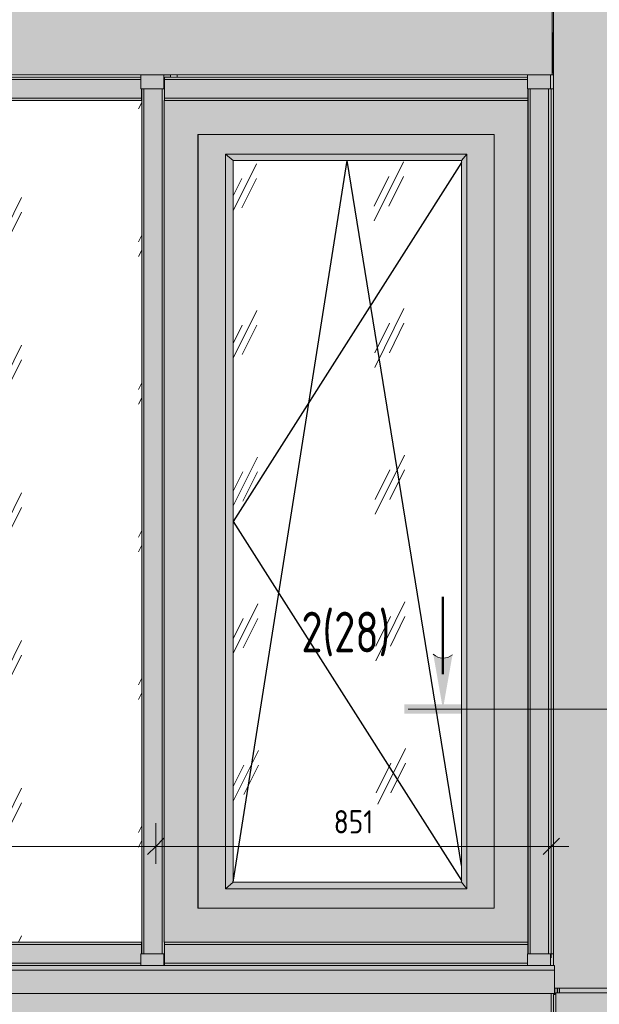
# Model space of a CAD drawing. Header units: millimetres. Extents: x -4452186 to -4434084, y -1967446 to 17568.
# Tile 18 of 25: x -4449115 to -4447868, y 10840 to 12958. Entities that reach past the tile are written whole.
import ezdxf

# ---------------------------------------------------------------- set-up
doc = ezdxf.new("R2010")
doc.units = ezdxf.units.MM
for name, color, linetype, lineweight in [('Импосты витража', 7, 'Continuous', 18), ('Обобщенные модели', 7, 'Continuous', 18), ('Окна', 7, 'Continuous', 18), ('Открывание', 7, 'Continuous', 25), ('Панели витража', 7, 'Continuous', 18), ('Размеры', 7, 'Continuous', 9), ('Размеры-25', 7, 'Continuous', 9), ('Разрезы', 7, 'Continuous', 9), ('Тонкие линии', 7, 'Continuous', 18), ('Элементы узлов', 7, 'Continuous', 18)]:
    doc.layers.add(name, color=color, linetype=linetype, lineweight=lineweight)
doc.layers.add('Линии', color=7, linetype='Continuous', lineweight=18, true_color=0x00a600)
doc.styles.add('GOST Common', font='GOST_Common.ttf', dxfattribs={"width": 0.8, "height": 87.49999999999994})
doc.styles.add('GOST Common_2', font='GOST_Common.ttf', dxfattribs={"width": 0.9, "height": 49.99999999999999})
doc.dimstyles.new('ADSK_Основной_2_0', dxfattribs={"dimscale": 304.8, "dimtxt": 50.28574981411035, "dimasz": 0.1159776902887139, "dimexe": 0.1230314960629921, "dimexo": 0.2460629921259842, "dimgap": 0.04101049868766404, "dimtad": 1, "dimdec": 0, "dimzin": 0, "dimdsep": 46, "dimtxsty": 'GOST Common_2', "dimblk1": 'OBLIQUE', "dimblk2": 'OBLIQUE', "dimsah": 1, "dimcen": 0.09, "dimdle": 0.1230314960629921, "dimazin": 0, "dimtfac": 1, "dimtdec": 4, "dimtix": 1, "dimtmove": 0, "dimatfit": 3, "dimfxl": 1, "dimtvp": 1, "dimtfill": 1, "dimtolj": 1, "dimtzin": 0, "dimarcsym": 2})

# ---------------------------------------------------------------- blocks, each defined once
blk = doc.blocks.new('Корп2_Кассета выпуклая - Корп2_Кассета выпуклая_Цвет DESIGN D2-21251831-К1_Ф1_Схема раскладки облицовки')
at = {"layer": 'Обобщенные модели', "true_color": 0xf7fbf5}
blk.add_hatch(color=7, dxfattribs=at).paths.add_polyline_path([(-4447964.157668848, 10875.13497439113), (-4447427.00999756, 10875.13497439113), (-4447427.00999756, 14000.13497439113), (-4447964.157668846, 14000.1268681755), (-4447964.157668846, 13998.77979476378), (-4447966.343646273, 13998.77979476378), (-4447966.343646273, 10923.77979476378), (-4447964.157668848, 10923.77979476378), (-4447964.157668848, 10887.79283009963)])
at = {"layer": 'Обобщенные модели'}
for p, q in [((-4447966.343646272, 10923.77979476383), (-4447966.343646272, 13998.77979476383)), ((-4447427.009997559, 10875.13497439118), (-4447964.157668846, 10875.13497439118))]:
    blk.add_line(p, q, dxfattribs=at)
blk = doc.blocks.new('Корп2_Кассета выпуклая - Корп2_Кассета выпуклая_Цвет DESIGN D2-21037052-К1_Ф1_Схема раскладки облицовки')
at = {"layer": 'Обобщенные модели', "true_color": 0xf7fbf5}
for points in [[(-4447427.00999756, 9292.541562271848), (-4447427.00999756, 10865.13497439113), (-4447961.395631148, 10865.13497439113), (-4447961.395631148, 9292.541562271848), (-4447471.750802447, 9292.541562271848)], [(-4447652.130252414, 10865.13497439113), (-4447427.001479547, 10865.13497439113), (-4447427.00999756, 10875.13497439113), (-4447953.916691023, 10875.13497439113), (-4447953.916691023, 10865.13497439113), (-4447742.319977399, 10865.13497439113)], [(-4447158.248531, 9292.541562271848), (-4446892.599211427, 9292.541562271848), (-4446892.599211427, 10863.77979476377), (-4446895.728671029, 10863.77979476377), (-4446895.728671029, 10865.13497439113), (-4447427.00999756, 10865.13497439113), (-4447427.00999756, 9292.541562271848), (-4447291.371352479, 9292.541562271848)], [(-4446924.802707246, 10865.13497439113), (-4446900.061467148, 10865.13497439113), (-4446900.061467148, 10875.13497439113), (-4447427.001479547, 10875.13497439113), (-4447427.001479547, 10865.13497439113), (-4446930.612452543, 10865.13497439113)]]:
    blk.add_hatch(color=7, dxfattribs=at).paths.add_polyline_path(points)
at = {"layer": 'Обобщенные модели'}
for p, q in [((-4447961.395631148, 9292.541562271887), (-4447961.395631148, 10865.13497439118)), ((-4447427.009997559, 10865.13497439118), (-4447961.395631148, 10865.13497439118)), ((-4447953.916691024, 10865.13497439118), (-4447953.916691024, 10875.13497439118)), ((-4447427.009997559, 10863.13497439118), (-4447427.009997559, 10865.13497439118)), ((-4446895.728671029, 10865.13497439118), (-4447427.009997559, 10865.13497439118)), ((-4447427.009997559, 9292.541562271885), (-4447427.009997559, 10863.13497439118)), ((-4447427.001479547, 10875.13497439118), (-4447427.001479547, 10865.13497439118)), ((-4446900.061467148, 10875.13497439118), (-4446900.061467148, 10865.13497439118)), ((-4446892.599211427, 9292.541562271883), (-4446892.599211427, 10863.77979476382))]:
    blk.add_line(p, q, dxfattribs=at)
blk = doc.blocks.new('HILTI_s_Композит_тип_Ко - Тип КоБ D2-21001088-К1_Ф1_Схема раскладки облицовки')
at = {"layer": 'Обобщенные модели', "true_color": 0xf7fbf5}
h = blk.add_hatch(color=7, dxfattribs=at)
h.paths.add_polyline_path([(-4447966.343646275, 12839.42468976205), (-4447966.343646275, 12843.42468976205), (-4447968.999289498, 12843.42468976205), (-4447968.999289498, 12929.42468976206), (-4447966.343646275, 12929.42468976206), (-4447966.343646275, 13998.77979476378), (-4447969.574413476, 13998.77979476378), (-4447969.574413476, 12839.42468976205), (-4447967.79428986, 12839.42468976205)])
h.paths.add_polyline_path([(-4447962.385363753, 14000.13497439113), (-4447961.810239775, 14000.13497439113), (-4447961.810239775, 14034.42468976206), (-4447962.385363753, 14034.42468976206), (-4447962.385363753, 14017.74999953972)])
for points in [[(-4447962.385363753, 14000.13497439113), (-4447962.385363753, 14034.42468976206), (-4447964.157668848, 14034.42468976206), (-4447964.157668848, 14000.13497439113)], [(-4450567.299434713, 12839.42468976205), (-4447969.574413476, 12839.42468976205), (-4447969.574413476, 13998.77979476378), (-4450567.124193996, 13998.77979476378), (-4450567.299434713, 12937.87447837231)]]:
    blk.add_hatch(color=7, dxfattribs=at).paths.add_polyline_path(points)
at = {"layer": 'Обобщенные модели'}
for p, q in [((-4447964.157668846, 14034.42468976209), (-4447962.385363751, 14034.42468976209)), ((-4447961.810239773, 14034.42468976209), (-4447962.385363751, 14034.42468976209)), ((-4447962.385363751, 14034.42468976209), (-4447962.385363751, 14000.12029597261)), ((-4447961.810239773, 14000.11816325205), (-4447961.810239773, 14034.42468976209)), ((-4450567.299434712, 12839.42468976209), (-4450567.299434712, 13999.42468976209)), ((-4447969.574413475, 13998.77979476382), (-4447969.574413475, 12839.42468976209)), ((-4447968.999289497, 12843.42468976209), (-4447968.999289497, 12929.4246897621)), ((-4447968.999289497, 12929.4246897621), (-4447966.343646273, 12929.4246897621)), ((-4450567.299434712, 12839.42468976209), (-4447969.574413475, 12839.42468976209)), ((-4447969.574413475, 12839.42468976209), (-4447966.343646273, 12839.42468976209)), ((-4447966.343646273, 12843.42468976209), (-4447968.999289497, 12843.42468976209))]:
    blk.add_line(p, q, dxfattribs=at)
blk = doc.blocks.new('ОкноВитражное_Одностворчатое_Агрисовгаз - Окно одностворчатое AGS68 в витраж ПО Л-21531904-К1_Ф1_Схема раскладки облицовки')
at = {"layer": 'Окна', "true_color": 0x373f43}
h = blk.add_hatch(color=149, dxfattribs=at)
h.paths.add_polyline_path([(-4448803.60106614, 10973.77979894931), (-4448021.814676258, 10973.77979894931), (-4448021.814676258, 12783.77979894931), (-4448803.60106614, 12783.77979894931), (-4448803.60106614, 10980.60009625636)])
h.paths.add_polyline_path([(-4448193.268602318, 11046.77979894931), (-4448731.360045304, 11046.77979894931), (-4448731.360045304, 12710.77979894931), (-4448094.055697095, 12710.77979894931), (-4448094.055697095, 11046.77979894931), (-4448103.078877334, 11046.77979894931)])
for points in [[(-4448020.969246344, 10973.77979894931), (-4448020.969246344, 12783.77979894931), (-4448021.814676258, 12783.77979894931), (-4448021.814676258, 10973.77979894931)], [(-4448671.696212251, 11088.77979894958), (-4448655.396731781, 11102.77979894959), (-4448655.396731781, 12654.77979894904), (-4448671.696212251, 12668.77979894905), (-4448671.696212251, 11102.77979894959)], [(-4448554.027502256, 12654.77979894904), (-4448164.553631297, 12654.77979894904), (-4448153.144227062, 12668.77979894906), (-4448671.696212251, 12668.77979894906), (-4448655.396731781, 12654.77979894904)], [(-4448153.144227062, 11088.77979894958), (-4448153.144227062, 12668.77979894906), (-4448164.553631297, 12654.77979894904), (-4448164.553631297, 11102.77979894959)], [(-4448554.027502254, 11088.77979894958), (-4448153.144227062, 11088.77979894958), (-4448164.553631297, 11102.77979894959), (-4448655.396731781, 11102.77979894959), (-4448671.696212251, 11088.77979894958), (-4448655.396731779, 11088.77979894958)]]:
    blk.add_hatch(color=149, dxfattribs=at).paths.add_polyline_path(points)
h = blk.add_hatch(color=149, dxfattribs=at)
h.paths.add_polyline_path([(-4448731.072393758, 11046.77979894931), (-4448094.055697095, 11046.77979894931), (-4448094.055697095, 12710.77979894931), (-4448731.072393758, 12710.48912527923), (-4448731.072393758, 11048.09231632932)])
h.paths.add_polyline_path([(-4448671.696212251, 11088.77979894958), (-4448671.696212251, 12668.77979894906), (-4448153.144227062, 12668.77979894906), (-4448153.144227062, 11088.77979894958), (-4448554.027502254, 11088.77979894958)])
at = {"layer": 'Окна', "true_color": 0xc0c0c0}
h = blk.add_hatch(dxfattribs=at)
h.set_pattern_fill('FP_1', color=9, style=0, pattern_type=2)
h.set_pattern_definition([(243.674, (-4454768.976, 58929.758), (315.2419201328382, 319.6115833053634), [141.696, -566.785]), (243.674, (-4454800.396000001, 58898.008), (315.2419201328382, 319.6115833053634), [70.848, -637.633]), (243.674, (-4454768.976, 58898.008), (315.2419201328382, 319.6115833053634), [70.848, -637.633])])
h.paths.add_polyline_path([(-4448164.553631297, 11102.77979894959), (-4448164.553631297, 12654.77979894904), (-4448655.396731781, 12654.77979894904), (-4448655.396731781, 11102.77979894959), (-4448193.268602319, 11102.77979894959)])
at = {"layer": 'Окна'}
for p, q in [((-4448021.814676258, 12783.77979894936), (-4448803.60106614, 12783.77979894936)), ((-4448803.60106614, 12783.77979894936), (-4448803.60106614, 10973.77979894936)), ((-4448021.814676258, 12783.77979894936), (-4448021.814676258, 10973.77979894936)), ((-4448021.078688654, 12783.77979894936), (-4448021.814676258, 12783.77979894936)), ((-4448731.360045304, 11046.77979894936), (-4448731.360045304, 12710.77979894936)), ((-4448731.360045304, 12710.77979894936), (-4448094.055697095, 12710.77979894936)), ((-4448731.072393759, 12710.77979894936), (-4448731.072393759, 11046.77979894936)), ((-4448094.055697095, 12710.77979894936), (-4448094.055697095, 11046.77979894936)), ((-4448671.69621225, 11088.77979894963), (-4448671.69621225, 12668.7797989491)), ((-4448671.69621225, 12668.7797989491), (-4448153.144227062, 12668.7797989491)), ((-4448655.396731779, 12654.77979894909), (-4448671.69621225, 12668.7797989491)), ((-4448153.144227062, 12668.7797989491), (-4448164.553631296, 12654.77979894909)), ((-4448153.144227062, 12668.7797989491), (-4448153.144227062, 11088.77979894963)), ((-4448655.396731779, 11102.77979894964), (-4448655.396731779, 12654.77979894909)), ((-4448164.553631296, 12654.77979894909), (-4448655.396731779, 12654.77979894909)), ((-4448164.553631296, 12654.77979894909), (-4448164.553631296, 11102.77979894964)), ((-4448671.69621225, 11088.77979894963), (-4448655.396731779, 11102.77979894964)), ((-4448164.553631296, 11102.77979894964), (-4448655.396731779, 11102.77979894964)), ((-4448153.144227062, 11088.77979894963), (-4448164.553631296, 11102.77979894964)), ((-4448153.144227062, 11088.77979894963), (-4448671.69621225, 11088.77979894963)), ((-4448094.055697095, 11046.77979894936), (-4448731.360045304, 11046.77979894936)), ((-4448021.814676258, 10973.77979894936), (-4448803.60106614, 10973.77979894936)), ((-4448021.814676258, 10973.77979894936), (-4448021.078688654, 10973.77979894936))]:
    blk.add_line(p, q, dxfattribs=at)
at = {"layer": 'Открывание'}
for p, q in [((-4448655.396731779, 11102.77979894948), (-4448409.975181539, 12654.77979894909)), ((-4448164.553631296, 12650.88317867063), (-4448655.396731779, 11878.77979894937)), ((-4448164.553631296, 11138.57587738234), (-4448409.975181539, 12654.77979894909)), ((-4448655.396731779, 11878.77979894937), (-4448164.553631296, 11106.67641922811))]:
    blk.add_line(p, q, dxfattribs=at)
blk = doc.blocks.new('Системная панель - С остеклением-21531923-К1_Ф1_Схема раскладки облицовки')
at = {"layer": 'Панели витража', "true_color": 0xc0c0c0}
h = blk.add_hatch(dxfattribs=at)
h.set_pattern_fill('FP_2', color=9, style=0, pattern_type=2)
h.set_pattern_definition([(243.674, (-4454766.818, 58929.758), (314.1979730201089, 317.501727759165), [141.696, -566.785]), (243.674, (-4454798.238, 58898.008), (314.1979730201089, 317.501727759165), [70.848, -637.633]), (243.674, (-4454766.818, 58898.008), (314.1979730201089, 317.501727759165), [70.848, -637.633])])
h.paths.add_polyline_path([(-4448852.235787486, 10973.77979894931), (-4448852.235787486, 12783.77979894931), (-4450505.776208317, 12783.77979894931), (-4450505.776208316, 10973.77979894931), (-4448852.404387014, 10973.77979894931)])
at = {"layer": 'Панели витража'}
blk.add_line((-4450505.776208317, 12783.77979894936), (-4450505.776208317, 10973.77979894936), dxfattribs=at)
blk = doc.blocks.new('Прямоугольный импост - 50х100-21531926-К1_Ф1_Схема раскладки облицовки')
at = {"layer": 'Импосты витража', "true_color": 0x373f43}
h = blk.add_hatch(color=149, dxfattribs=at)
h.paths.add_polyline_path([(-4447966.343646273, 12808.77979894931), (-4447966.343646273, 12839.42468976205), (-4447973.197479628, 12839.42468976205), (-4447973.197479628, 12808.77979894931), (-4447967.794289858, 12808.77979894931)])
h.paths.add_polyline_path([(-4447967.794289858, 12843.42468976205), (-4447966.343646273, 12843.42468976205), (-4447966.343646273, 12929.42468976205), (-4447968.999289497, 12929.42468976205), (-4447968.999289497, 12843.42468976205)])
blk.add_hatch(color=149, dxfattribs=at).paths.add_polyline_path([(-4448022.677630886, 12808.77979894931), (-4447973.197479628, 12808.77979894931), (-4447973.197479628, 12839.42468976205), (-4448022.677630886, 12839.42468976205)])
at = {"layer": 'Импосты витража'}
for p, q in [((-4448022.677630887, 12808.77979894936), (-4448022.677630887, 12839.42468976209)), ((-4447973.197479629, 12808.77979894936), (-4447973.197479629, 12839.42468976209)), ((-4447973.197479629, 12808.77979894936), (-4448022.677630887, 12808.77979894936)), ((-4447971.705575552, 12808.77979894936), (-4447973.197479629, 12808.77979894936)), ((-4447966.343646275, 12808.77979894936), (-4447971.47157037, 12808.77979894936))]:
    blk.add_line(p, q, dxfattribs=at)
blk = doc.blocks.new('Прямоугольный импост - 50х100-21030919-К1_Ф1_Схема раскладки облицовки')
at = {"layer": 'Импосты витража', "true_color": 0x373f43}
for points in [[(-4448804.464020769, 10923.77979476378), (-4448804.464020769, 10948.77979894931), (-4448853.944172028, 10948.77979894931), (-4448853.944172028, 10923.77979476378), (-4448824.596677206, 10923.77979476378)], [(-4448803.457240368, 10923.77979476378), (-4448802.924235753, 10923.95016981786), (-4448803.246612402, 10925.24426504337), (-4448803.457240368, 10928.77979894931), (-4448803.457240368, 10948.77979894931), (-4448804.464020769, 10948.77979894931), (-4448804.464020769, 10923.77979476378)]]:
    blk.add_hatch(color=149, dxfattribs=at).paths.add_polyline_path(points)
at = {"layer": 'Импосты витража'}
for p, q in [((-4448853.944172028, 10948.77979894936), (-4448804.46402077, 10948.77979894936)), ((-4448853.944172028, 10948.77979894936), (-4448853.944172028, 10923.77979476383)), ((-4448804.46402077, 10948.77979894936), (-4448803.457240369, 10948.77979894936)), ((-4448804.46402077, 10948.77979894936), (-4448804.46402077, 10923.77979476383))]:
    blk.add_line(p, q, dxfattribs=at)
blk = doc.blocks.new('Прямоугольный импост - Ригель_90202-21030910-К1_Ф1_Схема раскладки облицовки')
at = {"layer": 'Импосты витража', "true_color": 0x373f43}
for points in [[(-4448193.268602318, 10968.77979894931), (-4448021.670850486, 10968.77979894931), (-4448021.311286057, 10973.10992596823), (-4448021.313580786, 10973.77979894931), (-4448802.924235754, 10973.60942808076), (-4448803.246612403, 10972.31533285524), (-4448803.457240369, 10968.77979894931), (-4448554.027502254, 10968.77979894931)], [(-4448803.457240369, 10928.77979894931), (-4448022.677630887, 10928.77979894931), (-4448022.677630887, 10948.77979894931), (-4448021.670850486, 10948.77979894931), (-4448021.670850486, 10968.77979894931), (-4448803.457240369, 10968.77979894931), (-4448803.457240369, 10946.85398621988)], [(-4448021.670850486, 10948.77979894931), (-4448020.969246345, 10948.77979894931), (-4448021.137845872, 10973.60942808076), (-4448021.311286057, 10973.10992596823), (-4448021.670850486, 10968.77979894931)], [(-4448057.984014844, 10923.77979894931), (-4448022.677630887, 10923.9511534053), (-4448022.677630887, 10928.77979894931), (-4448803.457240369, 10928.77979894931), (-4448803.09767594, 10924.44967193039), (-4448802.738111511, 10923.77979894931), (-4448103.078877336, 10923.77979894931)]]:
    blk.add_hatch(color=149, dxfattribs=at).paths.add_polyline_path(points)
at = {"layer": 'Импосты витража'}
for p, q in [((-4448803.457240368, 10928.77979894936), (-4448803.457240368, 10968.77979894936)), ((-4448021.670850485, 10968.77979894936), (-4448803.457240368, 10968.77979894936)), ((-4448021.670850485, 10968.77979894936), (-4448021.670850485, 10948.77979894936)), ((-4448020.951721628, 10973.77979894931), (-4448021.271530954, 10973.77979894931)), ((-4448022.677630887, 10928.77979894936), (-4448803.457240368, 10928.77979894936))]:
    blk.add_line(p, q, dxfattribs=at)
for centre, major_axis, ratio, start_param, end_param in [((-4448802.738111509, 10968.77979894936), (0, 5.000000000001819), 0.1438257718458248, 1.554312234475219e-15, 1.570796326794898), ((-4448020.951721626, 10968.77979894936), (0, 5.000000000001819), 0.1438257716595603, 1.554312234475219e-15, 1.570796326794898), ((-4448802.738111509, 10928.77979894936), (0, 4.999999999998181), 0.1438257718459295, 1.570796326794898, 3.141592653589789)]:
    blk.add_ellipse(centre, major_axis=major_axis, ratio=ratio, start_param=start_param, end_param=end_param, dxfattribs=at)
blk = doc.blocks.new('Прямоугольный импост - Ригель_90202-21030915-К1_Ф1_Схема раскладки облицовки')
at = {"layer": 'Импосты витража', "true_color": 0x373f43}
for points in [[(-4449636.304202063, 10968.77979894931), (-4448852.937391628, 10968.77979894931), (-4448852.577827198, 10973.10992596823), (-4448852.580121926, 10973.77979894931), (-4450509.989454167, 10973.60942808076), (-4450510.311830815, 10972.31533285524), (-4450510.522458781, 10968.77979894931), (-4449816.68365203, 10968.77979894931)], [(-4450510.522458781, 10928.77979894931), (-4448853.944172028, 10928.77979894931), (-4448853.944172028, 10948.77979894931), (-4448852.937391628, 10948.77979894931), (-4448852.937391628, 10968.77979894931), (-4450510.522458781, 10968.77979894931), (-4450510.522458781, 10946.85398621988)], [(-4448852.937391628, 10948.77979894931), (-4448852.235787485, 10948.77979894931), (-4448852.404387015, 10973.60942808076), (-4448852.577827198, 10973.10992596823), (-4448852.937391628, 10968.77979894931)], [(-4449636.304202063, 10923.77979894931), (-4448853.944172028, 10923.95016981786), (-4448853.944172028, 10928.77979894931), (-4450510.522458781, 10928.77979894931), (-4450510.162894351, 10924.44967193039), (-4450509.803329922, 10923.77979894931), (-4449816.68365203, 10923.77979894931)]]:
    blk.add_hatch(color=149, dxfattribs=at).paths.add_polyline_path(points)
at = {"layer": 'Импосты витража'}
for p, q in [((-4450510.522458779, 10928.77979894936), (-4450510.522458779, 10968.77979894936)), ((-4448852.937391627, 10968.77979894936), (-4450510.522458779, 10968.77979894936)), ((-4448852.218262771, 10973.77979894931), (-4450509.803329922, 10973.77979894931)), ((-4448852.231474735, 10973.77979894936), (-4450509.80332992, 10973.77979894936)), ((-4448852.937391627, 10968.77979894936), (-4448852.937391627, 10948.77979894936)), ((-4448853.944172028, 10928.77979894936), (-4450510.522458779, 10928.77979894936))]:
    blk.add_line(p, q, dxfattribs=at)
for centre, major_axis, ratio, start_param, end_param in [((-4450509.80332992, 10968.77979894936), (0, 5.000000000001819), 0.1438257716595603, 1.554312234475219e-15, 1.570796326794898), ((-4448852.218262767, 10968.77979894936), (0, 5.000000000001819), 0.1438257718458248, 1.554312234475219e-15, 1.570796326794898), ((-4450509.80332992, 10928.77979894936), (0, 4.999999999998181), 0.143825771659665, 1.570796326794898, 3.141592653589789)]:
    blk.add_ellipse(centre, major_axis=major_axis, ratio=ratio, start_param=start_param, end_param=end_param, dxfattribs=at)
blk = doc.blocks.new('Прямоугольный импост - Ригель_90202-V5-К1_Ф1_Схема раскладки облицовки')
at = {"layer": 'Импосты витража', "true_color": 0x373f43}
for points in [[(-4448022.677630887, 12828.77979894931), (-4448022.677630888, 12833.77979894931), (-4448802.924235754, 12833.60942808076), (-4448803.246612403, 12832.31533285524), (-4448803.457240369, 12828.77979894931), (-4448193.268602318, 12828.77979894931)], [(-4448554.027502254, 12788.77979894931), (-4448021.670850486, 12788.77979894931), (-4448021.670850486, 12808.77979894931), (-4448022.677630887, 12808.77979894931), (-4448022.677630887, 12828.77979894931), (-4448803.457240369, 12828.77979894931), (-4448803.457240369, 12788.77979894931), (-4448734.406952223, 12788.77979894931)], [(-4448020.969246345, 12783.83026956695), (-4448020.969246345, 12808.77979894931), (-4448021.670850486, 12808.77979894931), (-4448021.460222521, 12785.24426504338)], [(-4448193.26860232, 12783.77979894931), (-4448021.137845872, 12783.95016981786), (-4448021.460222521, 12785.24426504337), (-4448021.670850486, 12788.77979894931), (-4448803.457240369, 12788.77979894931), (-4448803.09767594, 12784.44967193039), (-4448802.738111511, 12783.77979894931), (-4448554.027502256, 12783.77979894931)]]:
    blk.add_hatch(color=149, dxfattribs=at).paths.add_polyline_path(points)
at = {"layer": 'Импосты витража'}
for p, q in [((-4448022.677630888, 12833.77979894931), (-4448802.73811151, 12833.77979894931)), ((-4448022.677630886, 12833.77979894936), (-4448802.738111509, 12833.77979894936)), ((-4448803.457240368, 12788.77979894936), (-4448803.457240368, 12828.77979894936)), ((-4448022.677630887, 12828.77979894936), (-4448803.457240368, 12828.77979894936)), ((-4448021.670850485, 12808.77979894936), (-4448021.670850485, 12788.77979894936)), ((-4448021.670850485, 12788.77979894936), (-4448803.457240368, 12788.77979894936)), ((-4448021.271530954, 12783.77979894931), (-4448020.951721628, 12783.77979894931))]:
    blk.add_line(p, q, dxfattribs=at)
for centre, major_axis, ratio, start_param, end_param in [((-4448802.738111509, 12828.77979894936), (0, 5), 0.1438257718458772, 1.554312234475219e-15, 1.570796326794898), ((-4448802.738111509, 12788.77979894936), (0, 4.999999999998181), 0.1438257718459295, 1.570796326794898, 3.141592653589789), ((-4448020.951721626, 12788.77979894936), (0, 4.999999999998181), 0.143825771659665, 1.570796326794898, 3.141592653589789)]:
    blk.add_ellipse(centre, major_axis=major_axis, ratio=ratio, start_param=start_param, end_param=end_param, dxfattribs=at)
blk = doc.blocks.new('Прямоугольный импост - Ригель_90202-V6-К1_Ф1_Схема раскладки облицовки')
at = {"layer": 'Импосты витража', "true_color": 0x373f43}
for points in [[(-4450510.522458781, 12828.77979894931), (-4448853.944172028, 12828.78058496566), (-4448853.944172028, 12833.77979894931), (-4450509.989454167, 12833.60942808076), (-4450510.311830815, 12832.31533285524), (-4450510.497955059, 12830.07389417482)], [(-4449997.063101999, 12788.77979894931), (-4448852.937391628, 12788.77979894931), (-4448852.937391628, 12808.77979894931), (-4448853.944172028, 12808.77979894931), (-4448853.944172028, 12828.77979894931), (-4450510.522458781, 12828.77979894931), (-4450510.522458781, 12788.77979894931), (-4450357.822001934, 12788.77979894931)], [(-4448852.235787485, 12783.83026956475), (-4448852.235787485, 12808.77979894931), (-4448852.937391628, 12808.77979894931), (-4448852.726763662, 12785.24426504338)], [(-4448914.786402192, 12783.77979894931), (-4448852.404387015, 12783.95016981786), (-4448852.726763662, 12785.24426504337), (-4448852.937391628, 12788.77979894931), (-4450510.522458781, 12788.77979894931), (-4450510.162894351, 12784.44967193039), (-4450509.803329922, 12783.77979894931), (-4449275.545302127, 12783.77979894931)]]:
    blk.add_hatch(color=149, dxfattribs=at).paths.add_polyline_path(points)
at = {"layer": 'Импосты витража'}
for p, q in [((-4448853.944172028, 12833.77979894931), (-4450509.803329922, 12833.77979894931)), ((-4448853.944172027, 12833.77979894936), (-4450509.80332992, 12833.77979894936)), ((-4450510.522458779, 12788.77979894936), (-4450510.522458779, 12828.77979894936)), ((-4448853.944172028, 12828.77979894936), (-4450510.522458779, 12828.77979894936)), ((-4448852.937391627, 12808.77979894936), (-4448852.937391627, 12788.77979894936)), ((-4448852.937391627, 12788.77979894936), (-4450510.522458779, 12788.77979894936)), ((-4450509.803329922, 12783.77979894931), (-4448852.218262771, 12783.77979894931)), ((-4450509.80332992, 12783.77979894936), (-4448852.235787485, 12783.77979894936))]:
    blk.add_line(p, q, dxfattribs=at)
for centre, major_axis, ratio, start_param, end_param in [((-4450509.80332992, 12828.77979894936), (0, 5), 0.1438257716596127, 1.554312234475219e-15, 1.570796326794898), ((-4450509.80332992, 12788.77979894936), (0, 4.999999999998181), 0.143825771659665, 1.570796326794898, 3.141592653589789), ((-4448852.218262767, 12788.77979894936), (0, 4.999999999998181), 0.1438257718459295, 1.570796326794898, 3.141592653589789)]:
    blk.add_ellipse(centre, major_axis=major_axis, ratio=ratio, start_param=start_param, end_param=end_param, dxfattribs=at)
blk = doc.blocks.new('Прямоугольный импост - 50х100-21030907-К1_Ф1_Схема раскладки облицовки')
at = {"layer": 'Импосты витража', "true_color": 0x373f43}
blk.add_hatch(color=149, dxfattribs=at).paths.add_polyline_path([(-4448012.889152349, 10923.77979476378), (-4447973.197479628, 10923.77979476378), (-4447973.197479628, 10948.77979894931), (-4448022.677630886, 10948.77979894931), (-4448022.677630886, 10923.77979476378)])
h = blk.add_hatch(color=149, dxfattribs=at)
h.paths.add_polyline_path([(-4447966.315055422, 10108.77979894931), (-4447961.395631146, 10108.77979894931), (-4447961.395631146, 10865.13497439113), (-4447960.308380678, 10865.13497439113), (-4447960.308380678, 10875.13497439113), (-4447963.582365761, 10875.13497439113), (-4447963.582365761, 10861.13497438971), (-4447966.315055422, 10861.13497438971), (-4447966.315055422, 10136.94734534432)])
h.paths.add_polyline_path([(-4447966.343646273, 10923.77979476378), (-4447966.343646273, 10948.77979894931), (-4447973.197479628, 10948.77979894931), (-4447973.197479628, 10923.77979476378), (-4447967.794289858, 10923.77979476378)])
at = {"layer": 'Импосты витража'}
for p, q in [((-4448022.677630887, 10948.77979894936), (-4447973.197479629, 10948.77979894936)), ((-4448022.677630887, 10923.77979476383), (-4448022.677630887, 10948.77979894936)), ((-4447973.197479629, 10948.77979894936), (-4447971.705575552, 10948.77979894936)), ((-4447973.197479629, 10923.77979476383), (-4447973.197479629, 10948.77979894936)), ((-4447971.47157037, 10948.77979894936), (-4447966.343646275, 10948.77979894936)), ((-4447961.395631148, 10108.77979894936), (-4447966.315055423, 10108.77979894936))]:
    blk.add_line(p, q, dxfattribs=at)
blk = doc.blocks.new('Прямоугольный импост - Ригель_90202-21531929-К1_Ф1_Схема раскладки облицовки')
at = {"layer": 'Импосты витража', "true_color": 0x373f43}
for points in [[(-4448017.978972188, 10948.77979894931), (-4448016.722835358, 10948.77979894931), (-4448016.722835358, 12808.77979894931), (-4448020.969246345, 12808.77979894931), (-4448020.969246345, 10948.77979894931), (-4448019.100497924, 10948.77979894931)], [(-4447977.138714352, 10948.77979894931), (-4447977.138714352, 12808.77979894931), (-4448016.722835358, 12808.77979894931), (-4448016.722835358, 10948.77979894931), (-4448012.88915235, 10948.77979894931)], [(-4447975.83357008, 10948.77979894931), (-4447971.471570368, 10948.77979894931), (-4447971.471570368, 12808.77979894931), (-4447977.138714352, 12808.77979894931), (-4447977.138714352, 10948.77979894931)], [(-4447967.794289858, 10948.77979894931), (-4447966.343646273, 10948.77979894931), (-4447966.343646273, 12808.77979894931), (-4447971.471570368, 12808.77979894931), (-4447971.471570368, 10948.77979894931)]]:
    blk.add_hatch(color=149, dxfattribs=at).paths.add_polyline_path(points)
at = {"layer": 'Импосты витража'}
for p, q in [((-4448021.003706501, 12808.77979894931), (-4448021.003706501, 10948.77979894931)), ((-4448016.722835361, 10948.77979894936), (-4448016.722835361, 12808.77979894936)), ((-4447977.138714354, 10948.77979894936), (-4447977.138714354, 12808.77979894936)), ((-4447971.47157037, 12808.77979894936), (-4447966.343646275, 12808.77979894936)), ((-4447971.47157037, 12808.77979894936), (-4447971.47157037, 10948.77979894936)), ((-4447966.343646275, 10948.77979894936), (-4447971.47157037, 10948.77979894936))]:
    blk.add_line(p, q, dxfattribs=at)
blk = doc.blocks.new('Прямоугольный импост - Ригель_90202-21531902-К1_Ф1_Схема раскладки облицовки')
at = {"layer": 'Импосты витража', "true_color": 0x373f43}
for points in [[(-4448847.989376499, 10948.77979894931), (-4448847.989376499, 12808.77979894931), (-4448852.235787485, 12808.77979894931), (-4448852.235787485, 10948.77979894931), (-4448849.245513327, 10948.77979894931)], [(-4448824.596677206, 10948.77979894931), (-4448808.405255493, 10948.77979894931), (-4448808.405255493, 12808.77979894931), (-4448847.989376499, 12808.77979894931), (-4448847.989376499, 10948.77979894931)], [(-4448808.405255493, 10948.77979894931), (-4448803.457240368, 10948.77979894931), (-4448803.246612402, 10972.31533285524), (-4448803.246612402, 10973.77979894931), (-4448803.601066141, 10973.77979894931), (-4448803.360895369, 12783.77979894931), (-4448802.924235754, 12783.95016981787), (-4448803.246612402, 12785.24426504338), (-4448803.457240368, 12788.77979894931), (-4448803.457240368, 12808.77979894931), (-4448808.405255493, 12808.77979894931), (-4448808.405255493, 10980.60009625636)]]:
    blk.add_hatch(color=149, dxfattribs=at).paths.add_polyline_path(points)
at = {"layer": 'Импосты витража'}
for p, q in [((-4448852.270247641, 12808.77979894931), (-4448852.270247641, 10948.77979894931)), ((-4448847.989376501, 12808.77979894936), (-4448847.989376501, 10948.77979894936)), ((-4448808.405255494, 12808.77979894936), (-4448808.405255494, 10948.77979894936))]:
    blk.add_line(p, q, dxfattribs=at)
blk = doc.blocks.new('Прямоугольный импост - 50х100-21531903-К1_Ф1_Схема раскладки облицовки')
at = {"layer": 'Импосты витража', "true_color": 0x373f43}
for points in [[(-4448824.596677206, 12808.77979894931), (-4448804.464020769, 12808.77979894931), (-4448804.464020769, 12839.42468976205), (-4448853.944172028, 12839.42468976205), (-4448853.944172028, 12808.77979894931)], [(-4448803.457240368, 12808.77979894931), (-4448803.246612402, 12832.31533285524), (-4448802.73811151, 12833.77979894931), (-4448790.081443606, 12833.77979894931), (-4448790.081443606, 12839.42468976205), (-4448804.464020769, 12839.42468976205), (-4448804.464020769, 12808.77979894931)]]:
    blk.add_hatch(color=149, dxfattribs=at).paths.add_polyline_path(points)
at = {"layer": 'Импосты витража'}
for p, q in [((-4448853.944172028, 12839.4246897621), (-4448853.944172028, 12808.77979894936)), ((-4448804.46402077, 12839.4246897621), (-4448804.46402077, 12808.77979894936)), ((-4448790.081443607, 12839.4246897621), (-4448790.081443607, 12833.77704008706)), ((-4448804.46402077, 12808.77979894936), (-4448853.944172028, 12808.77979894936)), ((-4448803.457240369, 12808.77979894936), (-4448804.46402077, 12808.77979894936))]:
    blk.add_line(p, q, dxfattribs=at)
blk = doc.blocks.new('HILTI_s_Композит_тип_Ко - Тип КоБ D2-21278119-К1_Ф1_Схема раскладки облицовки')
at = {"layer": 'Обобщенные модели', "true_color": 0xf7fbf5}
for points in [[(-4449185.355577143, 9705.134974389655), (-4447971.34895743, 9705.134974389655), (-4447971.34895743, 10863.77979476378), (-4450567.124193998, 10863.77979476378), (-4450567.124193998, 10865.13497438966), (-4450569.056898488, 10865.13497438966), (-4450569.056898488, 9705.134974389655), (-4449275.545302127, 9705.134974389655)], [(-4447962.719411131, 9705.134974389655), (-4447962.719411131, 9709.134974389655), (-4447970.773654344, 9709.134974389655), (-4447970.773654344, 9795.13497438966), (-4447966.315055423, 9795.13497438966), (-4447966.315055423, 10861.13497438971), (-4447963.582365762, 10861.13497438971), (-4447963.582365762, 10875.13497439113), (-4447964.157668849, 10875.13497439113), (-4447964.157668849, 10863.77979476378), (-4447971.34895743, 10863.77979476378), (-4447971.34895743, 9705.134974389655), (-4447967.794289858, 9705.134974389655)]]:
    blk.add_hatch(color=7, dxfattribs=at).paths.add_polyline_path(points)
at = {"layer": 'Обобщенные модели'}
for p, q in [((-4450569.056898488, 9705.134974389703), (-4450569.056898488, 10865.13497438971)), ((-4450569.056898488, 10865.13497438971), (-4450567.124193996, 10865.13497438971)), ((-4447971.348957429, 10863.77979476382), (-4447971.348957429, 9705.134974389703)), ((-4447963.582365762, 10861.13497438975), (-4447963.582365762, 10875.13497439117)), ((-4447966.315055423, 9795.134974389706), (-4447966.315055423, 10861.13497438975)), ((-4447966.315055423, 10861.13497438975), (-4447963.582365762, 10861.13497438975)), ((-4447970.773654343, 9709.134974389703), (-4447970.773654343, 9795.134974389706)), ((-4447970.773654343, 9795.134974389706), (-4447966.315055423, 9795.134974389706)), ((-4450569.056898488, 9705.134974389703), (-4447971.348957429, 9705.134974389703)), ((-4447971.348957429, 9705.134974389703), (-4447962.719411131, 9705.134974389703)), ((-4447962.719411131, 9709.134974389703), (-4447970.773654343, 9709.134974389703)), ((-4447962.719411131, 9705.134974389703), (-4447962.719411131, 9709.134974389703))]:
    blk.add_line(p, q, dxfattribs=at)
blk = doc.blocks.new('Витражная стойка - Витражная стойка-21455534-К1_Ф1_Схема раскладки облицовки')
at = {"layer": 'Обобщенные модели'}
blk.add_line((-4448775.959737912, 12839.4246897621), (-4448775.959737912, 12833.77396188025), dxfattribs=at)
blk = doc.blocks.new('Витражная стойка - Витражная стойка-V37-К1_Ф1_Схема раскладки облицовки')
at = {"layer": 'Обобщенные модели'}
for p, q in [((-4447958.708527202, 10865.12491759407), (-4447958.708527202, 10875.13497439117)), ((-4447957.224122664, 10865.11936203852), (-4447957.224122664, 10875.13497439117))]:
    blk.add_line(p, q, dxfattribs=at)
blk = doc.blocks.new('Разрез - Номер узла и лист сзади-1554475-К1_Ф1_Схема раскладки облицовки')
at = {"layer": 'Разрезы'}
h = blk.add_hatch(color=256, dxfattribs=at)
edge = h.paths.add_edge_path()
edge.add_line((-4451855.875553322, 11593.03142856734), (-4451835.104600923, 11475.23350384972))
edge.add_line((-4451835.104600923, 11475.23350384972), (-4451814.498186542, 11592.09828709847))
edge.add_arc((-4451834.665955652, 11615.6632432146), 31.01686746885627, 226.8580255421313, 310.558146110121, ccw=False)
blk.add_hatch(color=256, dxfattribs=at).paths.add_polyline_path([(-4451665.165635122, 11465.13661098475), (-4451665.165635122, 11485.07725185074), (-4451918.436587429, 11485.0772518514), (-4451918.436587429, 11465.13661098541)])
at = {"layer": 'Разрезы', "lineweight": 50}
blk.add_line((-4451835.104600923, 11550.23350384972), (-4451835.104600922, 11716.81613212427), dxfattribs=at)
at = {"layer": 'Разрезы'}
blk.add_arc((-4451834.665955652, 11615.6632432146), 31.01686746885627, 226.8580255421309, 310.5581461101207, dxfattribs=at)
blk = doc.blocks.new('DIMBLOCK1-К1_Ф1_Схема раскладки облицовки')
at = {"layer": 'Размеры-25'}
for p, q in [((-4448822.012807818, 11229.97490989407), (-4448822.012807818, 11142.47113460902)), ((-4448822.012807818, 11179.97113460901), (-4448822.012807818, 11229.97490989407)), ((-4447971.348957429, 10940.13497438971), (-4447971.348957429, 11217.47113460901)), ((-4447933.848957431, 11179.97113460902), (-4448822.012807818, 11179.97113460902)), ((-4447971.348957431, 11179.97113460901), (-4447971.348957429, 10940.13497438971))]:
    blk.add_line(p, q, dxfattribs=at)
at = {"layer": 'Размеры-25', "lineweight": 18}
for p, q in [((-4448822.012807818, 11179.97113460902), (-4448839.687807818, 11162.29613460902)), ((-4448822.012807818, 11179.97113460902), (-4448804.337807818, 11197.64613460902)), ((-4447971.348957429, 11179.97113460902), (-4447989.023957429, 11162.29613460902)), ((-4447971.348957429, 11179.97113460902), (-4447953.67395743, 11197.64613460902))]:
    blk.add_line(p, q, dxfattribs=at)
at = {"layer": 'Размеры-25', "color": 0, "insert": (-4448439.295924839, 11257.81254980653), "char_height": 49.99999999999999, "width": 102.2761013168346, "attachment_point": 1, "line_spacing_factor": 1.022761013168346, "style": 'GOST Common_2', "bg_fill": 3, "box_fill_scale": 1.25, "bg_fill_color": 256, "bg_fill_true_color": 13158600, "bg_fill_transparency": 0}
blk.add_mtext('851', dxfattribs=at)
blk = doc.blocks.new('_Oblique')
at = {"color": 0, "linetype": 'ByBlock', "lineweight": -2}
blk.add_line((-0.5, -0.5), (0.5, 0.5), dxfattribs=at)
blk = doc.blocks.new('DIMBLOCK2-К1_Ф1_Схема раскладки облицовки')
at = {"layer": 'Размеры-25'}
for p, q in [((-4448822.012807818, 11229.97490989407), (-4448822.012807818, 11142.47113460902)), ((-4448822.012807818, 11179.97113460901), (-4448822.012807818, 11229.97490989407)), ((-4450532.244236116, 10998.77979894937), (-4450532.244236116, 11217.47113460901)), ((-4448822.012807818, 11179.97113460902), (-4450569.744236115, 11179.97113460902)), ((-4450532.244236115, 11179.97113460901), (-4450532.244236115, 10998.77979894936))]:
    blk.add_line(p, q, dxfattribs=at)
at = {"layer": 'Размеры-25', "lineweight": 18}
for p, q in [((-4450532.244236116, 11179.97113460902), (-4450549.919236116, 11162.29613460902)), ((-4450532.244236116, 11179.97113460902), (-4450514.569236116, 11197.64613460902)), ((-4448822.012807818, 11179.97113460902), (-4448839.687807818, 11162.29613460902)), ((-4448822.012807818, 11179.97113460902), (-4448804.337807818, 11197.64613460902))]:
    blk.add_line(p, q, dxfattribs=at)
at = {"layer": 'Размеры-25', "color": 0, "insert": (-4449730.823475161, 11257.81254980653), "char_height": 49.99999999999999, "width": 128.8678876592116, "attachment_point": 1, "line_spacing_factor": 1.022761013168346, "style": 'GOST Common_2', "bg_fill": 3, "box_fill_scale": 1.25, "bg_fill_color": 256, "bg_fill_true_color": 13158600, "bg_fill_transparency": 0}
blk.add_mtext('1710', dxfattribs=at)

msp = doc.modelspace()

# ---------------------------------------------------------------- hatches: boundary and pattern name
at = {"layer": 'Элементы узлов', "true_color": 0x444f51}
msp.add_hatch(color=251, dxfattribs=at).paths.add_polyline_path([(-4450567.124193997, 10863.77979476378), (-4447964.157668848, 10863.77979476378), (-4447964.157668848, 10923.77979476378), (-4450567.124193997, 10923.77979476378), (-4450567.124193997, 10913.1078761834)])

# ---------------------------------------------------------------- linework, layer by layer
at = {"layer": 'Линии', "color": 7}
msp.add_line((-4450567.124193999, 10913.77979476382), (-4447964.157668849, 10913.77979476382), dxfattribs=at)
at = {"layer": 'Разрезы'}
msp.add_line((-4446576.964682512, 11475.23350383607), (-4448279.339168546, 11475.23350384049), dxfattribs=at)
at = {"layer": 'Тонкие линии'}
for p, q in [((-4447964.157668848, 10923.77979476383), (-4450567.124193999, 10923.77979476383)), ((-4447964.157668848, 10863.77979476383), (-4447964.157668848, 10923.77979476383)), ((-4450567.124193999, 10863.77979476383), (-4447964.157668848, 10863.77979476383))]:
    msp.add_line(p, q, dxfattribs=at)

# ---------------------------------------------------------------- block references
at = {"layer": 'Импосты витража'}
for name in ['Прямоугольный импост - 50х100-21531926-К1_Ф1_Схема раскладки облицовки', 'Прямоугольный импост - Ригель_90202-V6-К1_Ф1_Схема раскладки облицовки', 'Прямоугольный импост - 50х100-21531903-К1_Ф1_Схема раскладки облицовки', 'Прямоугольный импост - Ригель_90202-V5-К1_Ф1_Схема раскладки облицовки', 'Прямоугольный импост - Ригель_90202-21531902-К1_Ф1_Схема раскладки облицовки', 'Прямоугольный импост - Ригель_90202-21531929-К1_Ф1_Схема раскладки облицовки', 'Прямоугольный импост - Ригель_90202-21030915-К1_Ф1_Схема раскладки облицовки', 'Прямоугольный импост - Ригель_90202-21030910-К1_Ф1_Схема раскладки облицовки', 'Прямоугольный импост - 50х100-21030919-К1_Ф1_Схема раскладки облицовки', 'Прямоугольный импост - 50х100-21030907-К1_Ф1_Схема раскладки облицовки']:
    msp.add_blockref(name, (0, 0), dxfattribs=at)
at = {"layer": 'Обобщенные модели'}
for name in ['HILTI_s_Композит_тип_Ко - Тип КоБ D2-21001088-К1_Ф1_Схема раскладки облицовки', 'Корп2_Кассета выпуклая - Корп2_Кассета выпуклая_Цвет DESIGN D2-21251831-К1_Ф1_Схема раскладки облицовки', 'Витражная стойка - Витражная стойка-21455534-К1_Ф1_Схема раскладки облицовки', 'HILTI_s_Композит_тип_Ко - Тип КоБ D2-21278119-К1_Ф1_Схема раскладки облицовки', 'Корп2_Кассета выпуклая - Корп2_Кассета выпуклая_Цвет DESIGN D2-21037052-К1_Ф1_Схема раскладки облицовки', 'Витражная стойка - Витражная стойка-V37-К1_Ф1_Схема раскладки облицовки']:
    msp.add_blockref(name, (0, 0), dxfattribs=at)
at = {"layer": 'Окна'}
msp.add_blockref('ОкноВитражное_Одностворчатое_Агрисовгаз - Окно одностворчатое AGS68 в витраж ПО Л-21531904-К1_Ф1_Схема раскладки облицовки', (0, 0), dxfattribs=at)
at = {"layer": 'Панели витража'}
msp.add_blockref('Системная панель - С остеклением-21531923-К1_Ф1_Схема раскладки облицовки', (0, 0), dxfattribs=at)
at = {"layer": 'Разрезы'}
msp.add_blockref('Разрез - Номер узла и лист сзади-1554475-К1_Ф1_Схема раскладки облицовки', (3630.765432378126, 0), dxfattribs=at)

# ---------------------------------------------------------------- texts
at = {"layer": 'Разрезы', "insert": (-4448508.931786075, 11684.61017055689), "char_height": 87.49999999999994, "width": 250.1264999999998, "attachment_point": 1, "style": 'GOST Common'}
msp.add_mtext('2(28)', dxfattribs=at)

# ---------------------------------------------------------------- next in the draw order: dimensions: what is measured, and where the dimension line sits
at = {"layer": 'Размеры'}
dim = msp.add_linear_dim(base=(-4448822.012807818, 11179.97113460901), p1=(-4447971.348957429, 10865.13497438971), p2=(-4448822.012807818, 11154.97490989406), dimstyle='ADSK_Основной_2_0', override={"dimpost": '<>', "dimfxl": 898.6858041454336}, dxfattribs=at)
dim.commit()
dim.dimension.update_dxf_attribs({"geometry": 'DIMBLOCK1-К1_Ф1_Схема раскладки облицовки', "text_midpoint": (-4448396.680882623, 11217.47113460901)})

# ---------------------------------------------------------------- next in the draw order: dimensions: what is measured, and where the dimension line sits
dim = msp.add_linear_dim(base=(-4450532.244236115, 11179.97113460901), p1=(-4448822.012807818, 11154.97490989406), p2=(-4450532.244236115, 10923.77979894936), dimstyle='ADSK_Основной_2_0', override={"dimpost": '<>', "dimfxl": 1725.787564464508}, dxfattribs=at)
dim.commit()
dim.dimension.update_dxf_attribs({"geometry": 'DIMBLOCK2-К1_Ф1_Схема раскладки облицовки', "text_midpoint": (-4449677.128521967, 11217.47113460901)})

doc.saveas('drawing.dxf')
